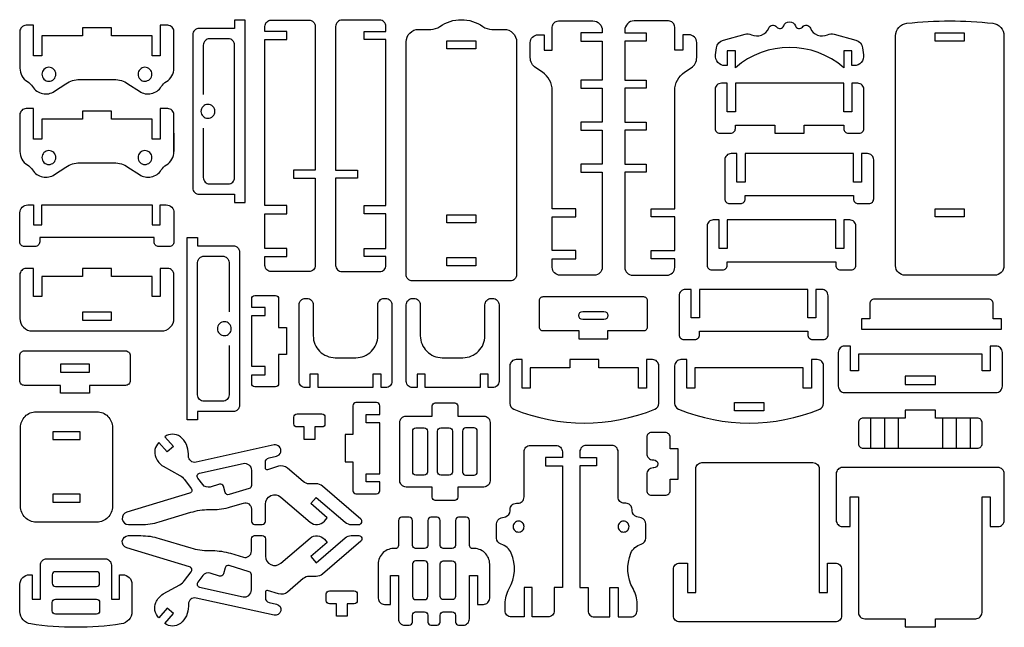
# Model space of a CAD drawing. Extents: x 414 to 1139, y -590 to 317.
# Tile 2 of 2: x 414 to 1139, y -130 to 317. Entities that reach past the tile are written whole.
import ezdxf

# ---------------------------------------------------------------- set-up
doc = ezdxf.new("R2010")
doc.units = 0
doc.header["$MEASUREMENT"] = 0
doc.layers.get('DEFPOINTS').update_dxf_attribs({"color": 1, "linetype": 'CONTINUOUS'})
doc.layers.add('KONTUR', color=20, linetype='CONTINUOUS')

msp = doc.modelspace()

# ---------------------------------------------------------------- linework, layer by layer
at = {"layer": 'DEFPOINTS'}
msp.add_lwpolyline([(423.18, 87.72), (518.16, 87.72, 0.414214), (527.39, 96.95), (527.39, 129.12, 0.414214), (522.78, 133.74), (517.32, 133.74), (517.32, 113.03), (511.32, 113.03), (511.32, 127.74), (481.33, 127.74), (481.33, 133.74), (460.01, 133.74), (460.01, 127.74), (430.01, 127.74), (430.01, 113.03), (424.01, 113.03), (424.01, 133.74), (418.56, 133.74, 0.414214), (413.94, 129.12), (413.94, 96.95, 0.414214)], format="xyb", close=True, dxfattribs=at)
at = {"layer": 'KONTUR'}
for points in [[(493.53, 269.77), (501.9, 264.2, 0.422185), (518.07, 267.67, -0.11659), (521.85, 271.39, 0.261966), (527.39, 281.25), (527.39, 308.21, 0.414214), (522.78, 312.82), (517.32, 312.82), (517.32, 290.26), (511.32, 290.26), (511.32, 304.97), (481.33, 304.97), (481.33, 310.97), (460.01, 310.97), (460.01, 304.97), (430.01, 304.97), (430.01, 290.26), (424.01, 290.26), (424.01, 312.82), (418.56, 312.82, 0.414214), (413.94, 308.21), (413.94, 281.25, 0.261966), (419.49, 271.39, -0.11659), (423.27, 267.67, 0.422185), (439.44, 264.2), (447.81, 269.77, -0.147995), (458.05, 272.87), (483.29, 272.87, -0.147995)], [(541.27, 305.93), (541.27, 193, 0.414214), (545.89, 188.38), (572.05, 188.38), (572.05, 182.38), (579.75, 182.38), (579.75, 316.55), (572.05, 316.55), (572.05, 310.55), (545.89, 310.55, 0.414214)], [(594.34, 180.09), (594.34, 302.26), (610.39, 302.26), (610.39, 308.26), (594.34, 308.26), (594.34, 311.97, -0.414214), (598.95, 316.59), (626.72, 316.59, -0.414214), (631.33, 311.97), (631.33, 206.19), (615.28, 206.19), (615.28, 200.19), (631.33, 200.19), (631.33, 136.05, -0.414214), (626.72, 131.44), (598.95, 131.44, -0.414214), (594.34, 136.05), (594.34, 142.56), (610.39, 142.56), (610.39, 148.56), (594.34, 148.56), (594.34, 174.09), (610.39, 174.09), (610.39, 180.09)], [(683.39, 180.09), (683.39, 302.26), (667.34, 302.26), (667.34, 308.26), (683.39, 308.26), (683.39, 311.97, 0.414214), (678.78, 316.59), (651.01, 316.59, 0.414214), (646.39, 311.97), (646.39, 206.19), (662.44, 206.19), (662.44, 200.19), (646.39, 200.19), (646.39, 136.05, 0.414214), (651.01, 131.44), (678.78, 131.44, 0.414214), (683.39, 136.05), (683.39, 142.56), (667.34, 142.56), (667.34, 148.56), (683.39, 148.56), (683.39, 174.09), (667.34, 174.09), (667.34, 180.09)], [(702.92, 124.67, -0.414214), (698.3, 129.28), (698.3, 300.59, -0.414214), (707.53, 309.82), (716.51, 309.82, 0.155074), (723.17, 311.93, -0.31779), (754.74, 311.93, 0.155074), (761.4, 309.82), (770.38, 309.82, -0.414214), (779.61, 300.59), (779.61, 129.28, -0.414214), (775, 124.67)], [(799.85, 305.83), (799.85, 294.48), (805.85, 294.48), (805.85, 311.43, -0.414214), (810.46, 316.04), (835.74, 316.04, -0.414214), (842.66, 309.12), (842.66, 307.25), (826.84, 307.25), (826.84, 301.25), (842.66, 301.25), (842.66, 272.41), (826.84, 272.41), (826.84, 266.41), (842.66, 266.41), (842.66, 241.49), (826.84, 241.49), (826.84, 235.49), (842.66, 235.49), (842.66, 210.58), (826.84, 210.58), (826.84, 204.58), (842.66, 204.58), (842.66, 134.57, -0.414214), (836.9, 128.8), (811.62, 128.8, -0.414214), (805.85, 134.57), (805.85, 140.88), (823.18, 140.88), (823.18, 146.88), (805.85, 146.88), (805.85, 171.7), (823.18, 171.7), (823.18, 177.7), (805.85, 177.7), (805.85, 264.79, 0.252072), (798.59, 278.28), (793.81, 281.43, -0.252072), (789.66, 289.14), (789.66, 300.06, -0.414214), (795.43, 305.83)], [(902.04, 305.83), (902.04, 294.48), (896.04, 294.48), (896.04, 311.43, 0.414214), (891.43, 316.04), (866.15, 316.04, 0.414214), (859.23, 309.12), (859.23, 307.25), (875.06, 307.25), (875.06, 301.25), (859.23, 301.25), (859.23, 272.41), (875.06, 272.41), (875.06, 266.41), (859.23, 266.41), (859.23, 241.49), (875.06, 241.49), (875.06, 235.49), (859.23, 235.49), (859.23, 210.58), (875.06, 210.58), (875.06, 204.58), (859.23, 204.58), (859.23, 134.57, 0.414214), (865, 128.8), (890.27, 128.8, 0.414214), (896.04, 134.57), (896.04, 140.88), (878.71, 140.88), (878.71, 146.88), (896.04, 146.88), (896.04, 171.7), (878.71, 171.7), (878.71, 177.7), (896.04, 177.7), (896.04, 264.79, -0.252072), (903.3, 278.28), (908.08, 281.43, 0.252072), (912.23, 289.14), (912.23, 300.06, 0.414214), (906.46, 305.83)], [(976.23, 312.37, -0.687577), (984.85, 312.37, 0.578369), (990, 311.56, -0.567962), (995.88, 310.72, 0.425793), (1008.58, 305.83, -0.176453), (1013.3, 306.24), (1029.23, 301.97, -0.304748), (1034.31, 296.15), (1034.96, 290.96, -0.451549), (1028.09, 283.17), (1026.42, 283.17), (1026.42, 294.07), (1020.42, 294.07), (1020.42, 281.58, 0.37485), (940.66, 281.58), (940.66, 294.07), (934.66, 294.07), (934.66, 283.17), (932.98, 283.17, -0.451549), (926.11, 290.96), (926.77, 296.15, -0.304748), (931.85, 301.97), (947.78, 306.24, -0.176453), (952.5, 305.83, 0.425793), (965.19, 310.72, -0.567962), (971.08, 311.56, 0.578369)], [(1065.53, 128.8, -0.414214), (1058.61, 135.72), (1058.61, 305.12, -0.382343), (1066.83, 314.3, -0.055069), (1130.15, 314.3, -0.382343), (1138.37, 305.12), (1138.37, 135.72, -0.414214), (1131.45, 128.8)], [(435.31, 281.89, 0.414214), (430.19, 276.77, 0.414214), (435.31, 271.66, 0.414214), (440.43, 276.77, 0.414214)], [(506.03, 281.89, 0.414214), (500.91, 276.77, 0.414214), (506.03, 271.66, 0.414214), (511.14, 276.77, 0.414214)], [(934.66, 249.15), (934.66, 270.14), (930.34, 270.14, 0.414214), (925.72, 265.52), (925.72, 236.79, 0.414214), (929.18, 233.32), (937.2, 233.32, 0.414214), (940.66, 236.79), (940.66, 239.32), (969.82, 239.32), (969.82, 233.32), (991.25, 233.32), (991.25, 239.32), (1020.42, 239.32), (1020.42, 236.79, 0.414214), (1023.88, 233.32), (1031.89, 233.32, 0.414214), (1035.35, 236.79), (1035.35, 265.52, 0.414214), (1030.74, 270.14), (1026.42, 270.14), (1026.42, 249.15), (1020.42, 249.15), (1020.42, 270.14), (940.66, 270.14), (940.66, 249.15)], [(552.39, 254.58, 0.414214), (547.27, 249.46, 0.414214), (552.39, 244.35, 0.414214), (557.5, 249.46, 0.414214)], [(493.53, 208.43), (501.9, 202.85, 0.422185), (518.07, 206.32, -0.11659), (521.85, 210.05, 0.261966), (527.39, 219.91), (527.39, 246.86, 0.414214), (522.78, 251.47), (517.32, 251.47), (517.32, 228.91), (511.32, 228.91), (511.32, 243.62), (481.33, 243.62), (481.33, 249.62), (460.01, 249.62), (460.01, 243.62), (430.01, 243.62), (430.01, 228.91), (424.01, 228.91), (424.01, 251.47), (418.56, 251.47, 0.414214), (413.94, 246.86), (413.94, 219.91, 0.261966), (419.49, 210.05, -0.11659), (423.27, 206.32, 0.422185), (439.44, 202.85), (447.81, 208.43, -0.147995), (458.05, 211.52), (483.29, 211.52, -0.147995)], [(435.31, 220.54, 0.414214), (430.19, 215.42, 0.414214), (435.31, 210.31, 0.414214), (440.43, 215.42, 0.414214)], [(506.03, 220.54, 0.414214), (500.91, 215.42, 0.414214), (506.03, 210.31, 0.414214), (511.14, 215.42, 0.414214)], [(941.84, 197.39), (941.84, 218.38), (937.52, 218.38, 0.414214), (932.9, 213.76), (932.9, 185.02, 0.414214), (936.36, 181.56), (944.38, 181.56, 0.414214), (947.84, 185.02), (947.84, 187.56), (1027.59, 187.56), (1027.59, 185.02, 0.414214), (1031.06, 181.56), (1039.07, 181.56, 0.414214), (1042.53, 185.02), (1042.53, 213.76, 0.414214), (1037.91, 218.38), (1033.59, 218.38), (1033.59, 197.39), (1027.59, 197.39), (1027.59, 218.38), (947.84, 218.38), (947.84, 197.39)], [(425.06, 149.83), (417.41, 149.83, -0.414214), (413.94, 153.29), (413.94, 174.74, -0.414214), (419.71, 180.51), (424.01, 180.51), (424.01, 165.81), (430.01, 165.81), (430.01, 180.51), (511.32, 180.51), (511.32, 165.81), (517.32, 165.81), (517.32, 180.51), (521.63, 180.51, -0.414214), (527.39, 174.74), (527.39, 153.29, -0.414214), (523.93, 149.83), (516.28, 149.83, -0.414214), (512.82, 153.29), (512.82, 156.46), (428.52, 156.46), (428.52, 153.29, -0.414214)], [(928.74, 148.53), (928.74, 169.51), (924.42, 169.51, 0.414214), (919.81, 164.9), (919.81, 136.16, 0.414214), (923.27, 132.7), (931.28, 132.7, 0.414214), (934.74, 136.16), (934.74, 138.7), (1014.5, 138.7), (1014.5, 136.16, 0.414214), (1017.96, 132.7), (1025.97, 132.7, 0.414214), (1029.44, 136.16), (1029.44, 164.9, 0.414214), (1024.82, 169.51), (1020.5, 169.51), (1020.5, 148.53), (1014.5, 148.53), (1014.5, 169.51), (934.74, 169.51), (934.74, 148.53)], [(575.59, 145.87), (575.59, 32.94, -0.414214), (570.98, 28.32), (544.81, 28.32), (544.81, 22.32), (537.11, 22.32), (537.11, 156.49), (544.81, 156.49), (544.81, 150.49), (570.98, 150.49, -0.414214)], [(908.23, 97.34), (908.23, 118.33), (903.91, 118.33, 0.414214), (899.29, 113.71), (899.29, 84.97, 0.414214), (902.76, 81.51), (910.77, 81.51, 0.414214), (914.23, 84.97), (914.23, 87.51), (993.99, 87.51), (993.99, 84.97, 0.414214), (997.45, 81.51), (1005.46, 81.51, 0.414214), (1008.92, 84.97), (1008.92, 113.71, 0.414214), (1004.31, 118.33), (999.99, 118.33), (999.99, 97.34), (993.99, 97.34), (993.99, 118.33), (914.23, 118.33), (914.23, 97.34)], [(584.62, 99.07), (594.53, 99.07), (594.53, 105.07), (584.62, 105.07), (584.62, 111.56, -0.414214), (586.93, 113.87), (602.13, 113.87, -0.414214), (604.44, 111.56), (604.44, 90.28), (610.15, 90.28), (610.15, 70.3), (604.44, 70.3), (604.44, 49.02, -0.414214), (602.13, 46.71), (586.93, 46.71, -0.414214), (584.62, 49.02), (584.62, 55.52), (594.53, 55.52), (594.53, 61.52), (584.62, 61.52)], [(619.52, 107.02, -0.414214), (624.14, 111.64), (625.28, 111.64, -0.414214), (629.9, 107.02), (629.9, 84.23, 0.414214), (646.05, 68.08), (661.3, 68.08, 0.414214), (677.46, 84.23), (677.46, 107.02, -0.414214), (682.07, 111.64), (683.22, 111.64, -0.414214), (687.83, 107.02), (687.83, 50.63, -0.414214), (683.22, 46.01), (679.85, 46.01), (679.85, 55.92), (673.85, 55.92), (673.85, 46.01), (633.5, 46.01), (633.5, 55.92), (627.5, 55.92), (627.5, 46.01), (624.14, 46.01, -0.414214), (619.52, 50.63)], [(698.37, 107.02, -0.414214), (702.98, 111.64), (704.13, 111.64, -0.414214), (708.74, 107.02), (708.74, 84.23, 0.414214), (724.9, 68.08), (740.15, 68.08, 0.414214), (756.3, 84.23), (756.3, 107.02, -0.414214), (760.92, 111.64), (762.06, 111.64, -0.414214), (766.68, 107.02), (766.68, 50.63, -0.414214), (762.06, 46.01), (758.7, 46.01), (758.7, 55.92), (752.7, 55.92), (752.7, 46.01), (712.35, 46.01), (712.35, 55.92), (706.35, 55.92), (706.35, 46.01), (702.98, 46.01, -0.414214), (698.37, 50.63)], [(796.23, 90.74, 0.414214), (799, 87.97), (825.4, 87.97), (825.4, 81.97), (846.82, 81.97), (846.82, 87.97), (873.22, 87.97, 0.414214), (875.99, 90.74), (875.99, 110.02, 0.414214), (873.22, 112.79), (799, 112.79, 0.414214), (796.23, 110.02)], [(1039.55, 96.58), (1033.55, 96.58), (1033.55, 88.96), (1136.53, 88.96), (1136.53, 96.58), (1130.53, 96.58), (1130.53, 107.67, 0.414214), (1127.07, 111.13), (1043.02, 111.13, 0.414214), (1039.55, 107.67)], [(828.4, 102.12), (843.82, 102.12, -1), (843.82, 96.12), (828.4, 96.12, -1)], [(564.48, 94.52, 0.414214), (559.36, 89.41, 0.414214), (564.48, 84.29, 0.414214), (569.59, 89.41, 0.414214)], [(465.12, 41.96), (443.81, 41.96), (443.81, 47.67), (417.27, 47.67, -0.414214), (413.81, 51.14), (413.81, 69.6, -0.414214), (417.27, 73.06), (491.66, 73.06, -0.414214), (495.12, 69.6), (495.12, 51.14, -0.414214), (491.66, 47.67), (465.12, 47.67)], [(1021.04, 42.41), (1132.57, 42.41, 0.414214), (1137.19, 47.03), (1137.19, 71.97, 0.414214), (1132.57, 76.58), (1128.29, 76.58), (1128.29, 58.27), (1122.29, 58.27), (1122.29, 70.58), (1031.32, 70.58), (1031.32, 58.27), (1025.32, 58.27), (1025.32, 76.58), (1021.04, 76.58, 0.414214), (1016.42, 71.97), (1016.42, 47.03, 0.414214)], [(840.18, 60.68), (840.18, 66.68), (818.76, 66.68), (818.76, 60.68), (789.59, 60.68), (789.59, 45.69), (783.59, 45.69), (783.59, 66.68), (779.27, 66.68, 0.414214), (774.66, 62.06), (774.66, 34.38, 0.305092), (777.53, 30.1, 0.195594), (881.41, 30.1, 0.305092), (884.29, 34.38), (884.29, 62.06, 0.414214), (879.67, 66.68), (875.35, 66.68), (875.35, 45.69), (869.35, 45.69), (869.35, 60.68)], [(898.85, 30.1, 0.195594), (1002.72, 30.1, 0.305092), (1005.6, 34.38), (1005.6, 62.06, 0.414214), (1000.98, 66.68), (996.67, 66.68), (996.67, 45.69), (990.67, 45.69), (990.67, 60.68), (910.91, 60.68), (910.91, 45.69), (904.91, 45.69), (904.91, 66.68), (900.59, 66.68, 0.414214), (895.97, 62.06), (895.97, 34.38, 0.305092)], [(678.86, 20.18), (668.95, 20.18), (668.95, 26.18), (678.86, 26.18), (678.86, 32.67, 0.414214), (676.55, 34.98), (661.35, 34.98, 0.414214), (659.04, 32.67), (659.04, 11.39), (653.33, 11.39), (653.33, -8.59), (659.04, -8.59), (659.04, -29.87, 0.414214), (661.35, -32.18), (676.55, -32.18, 0.414214), (678.86, -29.87), (678.86, -23.37), (668.95, -23.37), (668.95, -17.37), (678.86, -17.37)], [(719.73, -37.01, -0.414214), (717.43, -34.71), (717.43, -27.19), (698.29, -27.19, -0.414214), (693.68, -22.57), (693.68, 20.42, -0.414214), (698.29, 25.04), (717.43, 25.04), (717.43, 32.55, -0.414214), (719.73, 34.86), (734.04, 34.86, -0.414214), (736.35, 32.55), (736.35, 25.04), (755.48, 25.04, -0.414214), (760.1, 20.42), (760.1, -22.57, -0.414214), (755.48, -27.19), (736.35, -27.19), (736.35, -34.71, -0.414214), (734.04, -37.01)], [(1118.83, 1.34, 0.414214), (1122.29, 4.8), (1122.29, 20.05, 0.414214), (1118.83, 23.51), (1087.93, 23.51), (1087.93, 29.51), (1065.67, 29.51), (1065.67, 23.51), (1034.78, 23.51, 0.414214), (1031.32, 20.05), (1031.32, 4.8, 0.414214), (1034.78, 1.34)], [(470.59, 28.25, -0.414214), (482.13, 16.71), (482.13, -41.46, -0.414214), (470.59, -53), (425.95, -53, -0.414214), (414.42, -41.46), (414.42, 16.71, -0.414214), (425.95, 28.25)], [(630.97, 17.04), (630.97, 7.84), (623.28, 7.84), (623.28, 17.04), (618.01, 17.04, -0.414214), (615.7, 19.35), (615.7, 24.31, -0.414214), (618.01, 26.62), (636.25, 26.62, -0.414214), (638.56, 24.31), (638.56, 19.35, -0.414214), (636.25, 17.04)], [(703.13, 14.03, -0.414214), (705.44, 16.34), (711.68, 16.34, -0.414214), (713.99, 14.03), (713.99, -16.18, -0.414214), (711.68, -18.49), (705.44, -18.49, -0.414214), (703.13, -16.18)], [(721.46, -16.18), (721.46, 14.03, -0.414214), (723.76, 16.34), (730.01, 16.34, -0.414214), (732.32, 14.03), (732.32, -16.18, -0.414214), (730.01, -18.49), (723.76, -18.49, -0.414214)], [(750.65, 14.03, 0.414214), (748.34, 16.34), (742.09, 16.34, 0.414214), (739.78, 14.03), (739.78, -16.18, 0.414214), (742.09, -18.49), (748.34, -18.49, 0.414214), (750.65, -16.18)], [(538.04, -2.77, 0.224783), (532.11, 9.82, 0.332024), (520.6, 9.82), (526.96, 2.6), (522.46, -1.36), (516.31, 5.61, 0.318462), (514, -5.54, 0.133666), (519.38, -11.87), (531.6, -18.61, -0.10459), (535.21, -21.73), (540.09, -28.14, -0.522753), (538.92, -31.74), (492.58, -45.78, 0.862777), (493.92, -54.81), (503.1, -54.81, 0.073666), (516.48, -52.83), (539.76, -45.78, -0.073666), (553.14, -43.79), (555.67, -43.79, 0.073666), (569.05, -41.81), (578.48, -38.96, -0.503235), (584.43, -43.37), (584.43, -52.5, 0.414214), (586.74, -54.81), (592.37, -54.81, 0.414214), (594.67, -52.5), (594.67, -39.8, -0.640772), (606.1, -34.55), (627.66, -53.03, 0.414214), (638.12, -52.22), (640.23, -49.75), (628.14, -39.39), (632.05, -34.84), (653.41, -53.15, 0.179039), (657.91, -54.81), (663.49, -54.81, 0.696297), (664.99, -50.75), (636.69, -26.49, 0.179039), (632.18, -24.82), (626.98, -24.82, -0.179039), (622.48, -23.16), (610.94, -13.27, 0.256082), (604.43, -11.9), (596.16, -14.4, -0.503235), (594.67, -13.3), (594.67, -8.99, -0.35181), (597.39, -5.61), (602.84, -4.41, 1), (601.02, 3.81), (543.65, -8.88, -0.479498), (538.04, -4.38)], [(880.04, -13.15, 0.414214), (875.43, -17.76), (875.43, -29.78, 0.414214), (878.89, -33.24), (889.14, -33.24, 0.414214), (892.61, -29.78), (892.61, -21.28), (898.61, -21.28), (898.61, 0.98), (892.61, 0.98), (892.61, 9.48, 0.414214), (889.14, 12.94), (878.89, 12.94, 0.414214), (875.43, 9.48), (875.43, -2.53, 0.414214), (880.04, -7.15), (880.57, -7.15, -1), (880.57, -13.15)], [(764.75, -54.43, -0.339454), (768.17, -49.97), (771.4, -49.1, 0.339454), (774.82, -44.64), (774.82, -43.74, -0.414214), (779.44, -39.13), (780.5, -39.13, 0.414214), (785.12, -34.51), (785.12, -1.2, -0.414214), (789.73, 3.41), (808.67, 3.41, -0.414214), (813.29, -1.2), (813.29, -5.48), (800.97, -5.48), (800.97, -11.48), (813.29, -11.48), (813.29, -101.22), (807.29, -101.22), (807.29, -118.22, -0.414214), (802.67, -122.83), (791.12, -122.83), (791.12, -101.22), (785.12, -101.22), (785.12, -122.83), (775.78, -122.83, -0.414214), (771.16, -118.22), (771.16, -113.29, -0.129433), (774.16, -101.93, 0.231132), (775.73, -75.93, 0.231026), (768.14, -69.24, -0.33747), (764.75, -64.79)], [(874.72, -54.43, 0.339454), (871.3, -49.97), (868.07, -49.1, -0.339454), (864.64, -44.64), (864.64, -43.74, 0.414214), (860.03, -39.13), (858.97, -39.13, -0.414214), (854.35, -34.51), (854.35, -1.2, 0.414214), (849.74, 3.41), (830.8, 3.41, 0.414214), (826.18, -1.2), (826.18, -5.48), (838.5, -5.48), (838.5, -11.48), (826.18, -11.48), (826.18, -101.22), (832.18, -101.22), (832.18, -118.22, 0.414214), (836.8, -122.83), (848.35, -122.83), (848.35, -101.22), (854.35, -101.22), (854.35, -122.83), (863.69, -122.83, 0.414214), (868.31, -118.22), (868.31, -113.29, 0.129433), (865.31, -101.93, -0.231132), (863.74, -75.93, -0.231026), (871.33, -69.24, 0.33747), (874.72, -64.79)], [(546.24, -16.92), (578.26, -9.84, -0.479498), (584.43, -14.8), (584.43, -26.08, -0.330464), (582.79, -28.29), (568.02, -32.77, -0.414214), (565.14, -31.23), (563.75, -26.63, 0.414214), (560.87, -25.09), (554.06, -27.16, -0.313411), (548.55, -25.37), (544.9, -20.57, -0.547347)], [(1018.81, -87.76), (1018.81, -121.93, -0.414214), (1014.2, -126.55), (899.67, -126.55, -0.414214), (895.05, -121.93), (895.05, -87.76, -0.414214), (899.67, -83.14), (905.45, -83.14), (905.45, -104.94), (911.45, -104.94), (911.45, -13.81, -0.414214), (916.06, -9.2), (997.8, -9.2, -0.414214), (1002.42, -13.81), (1002.42, -104.94), (1008.42, -104.94), (1008.42, -83.14), (1014.2, -83.14, -0.414214)], [(1087.89, -130.17), (1087.89, -124.17), (1117.63, -124.17, 0.414214), (1122.25, -119.56), (1122.25, -34.43), (1128.25, -34.43), (1128.25, -56.23), (1134.02, -56.23, 0.414214), (1138.64, -51.61), (1138.64, -17.44, 0.414214), (1134.02, -12.82), (1019.5, -12.82, 0.414214), (1014.88, -17.44), (1014.88, -51.61, 0.414214), (1019.5, -56.23), (1025.27, -56.23), (1025.27, -34.43), (1031.27, -34.43), (1031.27, -119.56, 0.414214), (1035.89, -124.17), (1065.63, -124.17), (1065.63, -130.17)], [(705.26, -72.42, -0.414214), (702.95, -70.11), (702.95, -51.71, 0.414214), (700.64, -49.41), (694.97, -49.41, 0.414214), (692.66, -51.71), (692.66, -70.15, -0.437062), (690.17, -72.45, 0.437062), (677.74, -83.96), (677.74, -108.99, 0.414214), (682.36, -113.6), (686.66, -113.6), (686.66, -92.43), (692.66, -92.43), (692.66, -124.27, 0.414214), (697.27, -128.89), (700.64, -128.89, 0.414214), (702.95, -126.58), (702.95, -121.48, -0.414214), (705.26, -119.17), (711.91, -119.17, -0.414214), (714.22, -121.48), (714.22, -126.58, 0.414214), (716.53, -128.89), (721.02, -128.89, 0.414214), (723.33, -126.58), (723.33, -121.48, -0.414214), (725.63, -119.17), (732.29, -119.17, -0.414214), (734.59, -121.48), (734.59, -126.58, 0.414214), (736.9, -128.89), (740.27, -128.89, 0.414214), (744.89, -124.27), (744.89, -92.43), (750.89, -92.43), (750.89, -113.6), (755.19, -113.6, 0.414214), (759.8, -108.99), (759.8, -83.96, 0.437062), (747.37, -72.45, -0.437062), (744.89, -70.15), (744.89, -51.71, 0.414214), (742.58, -49.41), (736.9, -49.41, 0.414214), (734.59, -51.71), (734.59, -70.11, -0.414214), (732.29, -72.42), (725.63, -72.42, -0.414214), (723.33, -70.11), (723.33, -51.71, 0.414214), (721.02, -49.41), (716.53, -49.41, 0.414214), (714.22, -51.71), (714.22, -70.11, -0.414214), (711.91, -72.42)], [(781.1, -52.32, 0.414214), (777.07, -56.34, 0.414214), (781.1, -60.36, 0.414214), (785.12, -56.34, 0.414214)], [(858.37, -52.32, 0.414214), (854.35, -56.34, 0.414214), (858.37, -60.36, 0.414214), (862.4, -56.34, 0.414214)], [(538.04, -115.02, -0.224783), (532.11, -127.61, -0.332024), (520.6, -127.61), (526.96, -120.39), (522.46, -116.43), (516.31, -123.4, -0.318462), (514, -112.25, -0.133666), (519.38, -105.92), (531.6, -99.18, 0.10459), (535.21, -96.06), (540.09, -89.65, 0.522753), (538.92, -86.05), (492.58, -72.01, -0.862777), (493.92, -62.98), (503.1, -62.98, -0.073666), (516.48, -64.96), (539.76, -72.01, 0.073666), (553.14, -74), (555.67, -74, -0.073666), (569.05, -75.98), (578.48, -78.83, 0.503235), (584.43, -74.42), (584.43, -65.29, -0.414214), (586.74, -62.98), (592.37, -62.98, -0.414214), (594.67, -65.29), (594.67, -77.99, 0.640772), (606.1, -83.24), (627.66, -64.76, -0.414214), (638.12, -65.57), (640.23, -68.04), (628.14, -78.4), (632.05, -82.95), (653.41, -64.64, -0.179039), (657.91, -62.98), (663.49, -62.98, -0.696297), (664.99, -67.04), (636.69, -91.3, -0.179039), (632.18, -92.97), (626.98, -92.97, 0.179039), (622.48, -94.63), (610.94, -104.52, -0.256082), (604.43, -105.89), (596.16, -103.39, 0.503235), (594.67, -104.49), (594.67, -108.8, 0.35181), (597.39, -112.18), (602.84, -113.38, -1), (601.02, -121.6), (543.65, -108.91, 0.479498), (538.04, -113.42)], [(429.1, -109.81), (429.1, -84.67, -0.414214), (433.72, -80.05), (476.72, -80.05, -0.414214), (481.33, -84.67), (481.33, -109.81), (487.33, -109.81), (487.33, -91.81), (489.51, -91.81, -0.414214), (496.43, -98.73), (496.43, -118.89, -0.371951), (488.55, -128.03, -0.073339), (421.89, -128.03, -0.371951), (414, -118.89), (414, -98.73, -0.414214), (420.93, -91.81), (423.1, -91.81), (423.1, -109.81)], [(546.24, -100.87), (578.26, -107.95, 0.479498), (584.43, -102.99), (584.43, -91.71, 0.330464), (582.79, -89.5), (568.02, -85.02, 0.414214), (565.14, -86.56), (563.75, -91.16, -0.414214), (560.87, -92.7), (554.06, -90.63, 0.313411), (548.55, -92.42), (544.9, -97.22, 0.547347)], [(702.95, -107.76, 0.414214), (705.26, -110.06), (711.91, -110.06, 0.414214), (714.22, -107.76), (714.22, -83.83, 0.414214), (711.91, -81.52), (705.26, -81.52, 0.414214), (702.95, -83.83)], [(732.29, -81.52, -0.414214), (734.59, -83.83), (734.59, -107.76, -0.414214), (732.29, -110.06), (725.63, -110.06, -0.414214), (723.33, -107.76), (723.33, -83.83, -0.414214), (725.63, -81.52)], [(440.11, -89.5, 0.414214), (437.8, -91.81), (437.8, -98.06, 0.414214), (440.11, -100.36), (470.33, -100.36, 0.414214), (472.64, -98.06), (472.64, -91.81, 0.414214), (470.33, -89.5)], [(654.78, -113.17), (654.78, -122.37), (647.08, -122.37), (647.08, -113.17), (641.81, -113.17, -0.414214), (639.5, -110.86), (639.5, -105.89, -0.414214), (641.81, -103.58), (660.05, -103.58, -0.414214), (662.36, -105.89), (662.36, -110.86, -0.414214), (660.05, -113.17)], [(470.33, -120.67), (440.11, -120.67, -0.414214), (437.8, -118.37), (437.8, -112.12, -0.414214), (440.11, -109.81), (470.33, -109.81, -0.414214), (472.64, -112.12), (472.64, -118.37, -0.414214)]]:
    msp.add_lwpolyline(points, format="xyb", close=True, dxfattribs=at)
for points in [[(1087.78, 307.25), (1109.2, 307.25), (1109.2, 301.25), (1087.78, 301.25)], [(728.3, 301.49), (749.61, 301.49), (749.61, 295.49), (728.3, 295.49)], [(1087.78, 177.7), (1109.2, 177.7), (1109.2, 171.7), (1087.78, 171.7)], [(728.3, 173.32), (749.61, 173.32), (749.61, 167.32), (728.3, 167.32)], [(728.3, 141.79), (749.61, 141.79), (749.61, 135.79), (728.3, 135.79)], [(460.01, 95.78), (481.33, 95.78), (481.33, 101.49), (460.01, 101.49)], [(443.81, 57.51), (465.12, 57.51), (465.12, 63.22), (443.81, 63.22)], [(1065.67, 48.41), (1087.93, 48.41), (1087.93, 54.41), (1065.67, 54.41)], [(940.07, 35.05), (961.5, 35.05), (961.5, 29.05), (940.07, 29.05)], [(458.26, 7.8), (458.26, 13.51), (438.28, 13.51), (438.28, 7.8)], [(458.26, -38.26), (458.26, -32.55), (438.28, -32.55), (438.28, -38.26)]]:
    msp.add_lwpolyline(points, close=True, dxfattribs=at)
for points in [[(548.97, 237.03), (548.97, 200.69, 0.414214), (553.58, 196.08), (567.44, 196.08, 0.414214), (572.05, 200.69), (572.05, 298.23, 0.414214), (567.44, 302.85), (553.58, 302.85, 0.414214), (548.97, 298.23), (548.97, 261.9)], [(567.9, 76.97), (567.9, 40.64, -0.414214), (563.28, 36.02), (549.43, 36.02, -0.414214), (544.81, 40.64), (544.81, 138.18, -0.414214), (549.43, 142.79), (563.28, 142.79, -0.414214), (567.9, 138.18), (567.9, 101.84)]]:
    msp.add_lwpolyline(points, format="xyb", dxfattribs=at)
for points in [[(527.39, 233.38), (527.39, 219.91)], [(1122.29, 58.27), (1122.29, 70.58)], [(1040.15, 23.51), (1040.15, 1.34)], [(1050.35, 23.51), (1050.35, 1.34)], [(1060.55, 23.51), (1060.55, 1.34)], [(1093.06, 23.51), (1093.06, 1.34)], [(1103.26, 23.51), (1103.26, 1.34)], [(1113.45, 23.51), (1113.45, 1.34)]]:
    msp.add_lwpolyline(points, dxfattribs=at)

doc.saveas('drawing.dxf')
